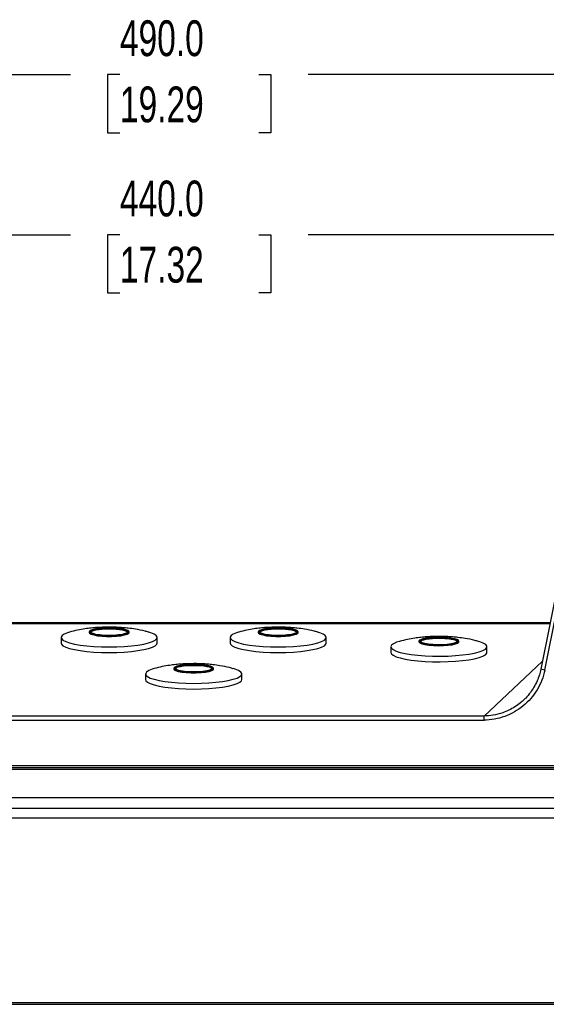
# Model space of a CAD drawing. Header units: millimetres. Extents: x 32 to 1440, y 32 to 1048.
# Tile 12 of 30: x 390 to 545, y 431 to 722. Entities that reach past the tile are written whole.
import ezdxf

# ---------------------------------------------------------------- set-up
doc = ezdxf.new("R2010")
doc.units = ezdxf.units.MM
doc.header["$LTSCALE"] = 5
doc.layers.add('DIMENSIONS', color=140, linetype='Continuous', lineweight=25)
doc.styles.add('SLDTEXTSTYLE0', font='TXT', dxfattribs={"width": 0.7})
doc.dimstyles.new('SLDDIMSTYLE0', dxfattribs={"dimtxt": 10.790039, "dimasz": 16.51, "dimexe": 0, "dimexo": 0.0625, "dimgap": 2.69751, "dimtad": 0, "dimtih": 1, "dimtoh": 1, "dimrnd": 1e-09, "dimzin": 4, "dimdsep": 46, "dimtxsty": 'SLDTEXTSTYLE0', "dimsah": 1, "dimcen": 0.09, "dimadec": 0, "dimazin": 1, "dimtfac": 1, "dimtofl": 0, "dimtmove": 0, "dimatfit": 3, "dimfxl": 0, "dimfrac": 2, "dimtolj": 1, "dimtzin": 12, "dimarcsym": 0})

# ---------------------------------------------------------------- blocks, each defined once
blk = doc.blocks.new('_D')
at = {"layer": 'DIMENSIONS'}
for p, q in [((221.06, 575.39), (221.06, 674.1)), ((661.06, 575.39), (661.06, 674.1)), ((221.06, 658.23), (404.63, 658.23)), ((419.25, 658.23), (415.62, 658.23)), ((415.62, 658.23), (415.62, 641.08)), ((460.29, 658.23), (463.91, 658.23)), ((463.91, 658.23), (463.91, 641.08)), ((661.06, 658.23), (474.91, 658.23)), ((415.62, 641.08), (419.25, 641.08)), ((463.91, 641.08), (460.29, 641.08))]:
    blk.add_line(p, q, dxfattribs=at)
for points in [[(221.06, 658.23), (237.57, 655.69), (237.57, 660.77)], [(661.06, 658.23), (644.55, 660.77), (644.55, 655.69)]]:
    blk.add_solid(points, dxfattribs=at)
at = {"layer": 'DIMENSIONS', "char_height": 10.583, "attachment_point": 1, "style": 'SLDTEXTSTYLE0'}
for s, insert in [('440.0', (419.25, 674.29)), ('17.32', (419.25, 654.72))]:
    blk.add_mtext(s, dxfattribs=dict(at, insert=insert))
blk = doc.blocks.new('_D_1')
at = {"layer": 'DIMENSIONS'}
for p, q in [((196.06, 533.76), (196.06, 721.48)), ((686.06, 533.76), (686.06, 721.48)), ((196.06, 705.6), (404.63, 705.6)), ((419.25, 705.6), (415.62, 705.6)), ((415.62, 705.6), (415.62, 688.45)), ((460.29, 705.6), (463.91, 705.6)), ((463.91, 705.6), (463.91, 688.45)), ((686.06, 705.6), (474.91, 705.6)), ((415.62, 688.45), (419.25, 688.45)), ((463.91, 688.45), (460.29, 688.45))]:
    blk.add_line(p, q, dxfattribs=at)
for points in [[(196.06, 705.6), (212.57, 703.06), (212.57, 708.14)], [(686.06, 705.6), (669.55, 708.14), (669.55, 703.06)]]:
    blk.add_solid(points, dxfattribs=at)
at = {"layer": 'DIMENSIONS', "char_height": 10.583, "attachment_point": 1, "style": 'SLDTEXTSTYLE0'}
for s, insert in [('490.0', (419.25, 721.66)), ('19.29', (419.25, 702.1))]:
    blk.add_mtext(s, dxfattribs=dict(at, insert=insert))

msp = doc.modelspace()

# ---------------------------------------------------------------- linework, layer by layer
for p, q in [((553.570738, 579.232065), (543.666355, 529.833032)), ((544.84294, 529.597129), (554.926225, 579.888462)), ((546.427126, 543.602631), (335.68965, 543.602631)), ((335.728586, 543.408438), (546.38819, 543.408438)), ((401.858388, 539.233365), (401.858388, 537.566377)), ((410.158388, 540.900352), (410.158388, 540.704236)), ((421.958388, 540.704236), (421.958388, 540.900352)), ((430.258388, 537.566377), (430.258388, 539.233365)), ((451.858388, 539.233365), (451.858388, 537.566377)), ((460.158388, 540.900352), (460.158388, 540.704236)), ((471.958388, 540.704236), (471.958388, 540.900352)), ((480.258388, 537.566377), (480.258388, 539.233365)), ((499.358388, 536.487739), (499.358388, 534.820752)), ((507.658388, 538.154726), (507.658388, 537.95861)), ((508.165833, 538.048902), (508.360793, 538.311347)), ((519.058388, 537.95861), (519.058388, 538.154726)), ((519.458388, 537.95861), (519.458388, 538.154726)), ((527.758388, 534.820752), (527.758388, 536.487739)), ((435.158388, 530.113964), (435.158388, 529.917848)), ((446.958388, 529.917848), (446.958388, 530.113964)), ((544.147663, 532.2336), (526.888073, 515.993603)), ((544.84294, 529.597129), (543.666355, 529.833032)), ((426.858388, 528.446977), (426.858388, 526.77999)), ((455.258388, 526.77999), (455.258388, 528.446977)), ((526.888073, 515.993603), (355.228703, 515.993603)), ((526.888073, 514.816906), (526.888073, 515.993603)), ((355.228703, 514.816906), (526.888073, 514.816906)), ((584.209663, 501.30067), (297.907113, 501.30067)), ((297.907113, 500.80067), (584.209663, 500.80067)), ((297.907113, 500.30067), (584.209663, 500.30067)), ((584.209663, 491.80067), (297.907113, 491.80067)), ((297.907113, 488.80067), (584.209663, 488.80067)), ((297.907113, 485.905369), (584.209663, 485.905369)), ((584.209663, 431.283221), (297.907113, 431.283221)), ((297.907113, 430.80067), (584.209663, 430.80067))]:
    msp.add_line(p, q)
at = {"flags": 128}
for points in [[(416.058388, 542.057437), (414.591118, 542.021085), (413.216041, 541.914313), (412.01956, 541.743831), (411.076853, 541.520349), (410.447155, 541.257911), (410.17003, 540.973006), (410.262893, 540.683536), (410.719908, 540.407689), (411.51236, 540.162798), (412.590455, 539.96425), (413.886453, 539.824521), (415.318922, 539.752391), (416.797854, 539.752391), (418.230323, 539.824521), (419.526321, 539.96425), (420.604416, 540.162798), (421.396868, 540.407689), (421.853883, 540.683536), (421.946746, 540.973006), (421.669621, 541.257911), (421.039923, 541.520349), (420.097216, 541.743831), (418.900735, 541.914313), (417.525658, 542.021085), (416.058388, 542.057437)], [(416.058388, 541.978991), (417.481893, 541.942237), (418.808388, 541.83448), (419.947475, 541.663065), (420.821528, 541.439671), (421.37098, 541.179524), (421.558388, 540.900352), (421.37098, 540.62118), (420.821528, 540.361032), (419.947475, 540.137639), (418.808388, 539.966223), (417.481893, 539.858467), (416.058388, 539.821713), (414.634883, 539.858467), (413.308388, 539.966223), (412.169301, 540.137639), (411.295248, 540.361032), (410.745796, 540.62118), (410.558388, 540.900352), (410.745796, 541.179524), (411.295248, 541.439671), (412.169301, 541.663065), (413.308388, 541.83448), (414.634883, 541.942237), (416.058388, 541.978991)], [(416.058388, 541.782874), (414.634883, 541.746121), (413.308388, 541.638364), (412.169301, 541.466948), (411.295248, 541.243555), (410.745796, 540.983408), (410.581162, 540.802294)], [(421.535614, 540.802294), (421.37098, 540.983408), (420.821528, 541.243555), (419.947475, 541.466948), (418.808388, 541.638364), (417.481893, 541.746121), (416.058388, 541.782874)], [(466.058388, 542.057437), (464.591118, 542.021085), (463.216041, 541.914313), (462.01956, 541.743831), (461.076853, 541.520349), (460.447155, 541.257911), (460.17003, 540.973006), (460.262893, 540.683536), (460.719908, 540.407689), (461.51236, 540.162798), (462.590455, 539.96425), (463.886453, 539.824521), (465.318922, 539.752391), (466.797854, 539.752391), (468.230323, 539.824521), (469.526321, 539.96425), (470.604416, 540.162798), (471.396868, 540.407689), (471.853883, 540.683536), (471.946746, 540.973006), (471.669621, 541.257911), (471.039923, 541.520349), (470.097216, 541.743831), (468.900735, 541.914313), (467.525658, 542.021085), (466.058388, 542.057437)], [(466.058388, 541.978991), (467.481893, 541.942237), (468.808388, 541.83448), (469.947475, 541.663065), (470.821528, 541.439671), (471.37098, 541.179524), (471.558388, 540.900352), (471.37098, 540.62118), (470.821528, 540.361032), (469.947475, 540.137639), (468.808388, 539.966223), (467.481893, 539.858467), (466.058388, 539.821713), (464.634883, 539.858467), (463.308388, 539.966223), (462.169301, 540.137639), (461.295248, 540.361032), (460.745796, 540.62118), (460.558388, 540.900352), (460.745796, 541.179524), (461.295248, 541.439671), (462.169301, 541.663065), (463.308388, 541.83448), (464.634883, 541.942237), (466.058388, 541.978991)], [(466.058388, 541.782874), (464.634883, 541.746121), (463.308388, 541.638364), (462.169301, 541.466948), (461.295248, 541.243555), (460.745796, 540.983408), (460.581162, 540.802294)], [(471.535614, 540.802294), (471.37098, 540.983408), (470.821528, 541.243555), (469.947475, 541.466948), (468.808388, 541.638364), (467.481893, 541.746121), (466.058388, 541.782874)], [(404.35253, 540.809788), (403.760827, 540.625789), (402.781157, 540.220886), (402.145361, 539.790406), (401.869904, 539.345499), (401.961922, 538.897688), (402.419031, 538.458571), (403.229392, 538.039521), (404.372017, 537.65139), (405.817313, 537.304232), (407.527848, 537.007037), (409.459319, 536.767503), (411.561703, 536.591834), (413.780548, 536.484579), (416.058388, 536.448515)], [(410.158388, 540.704236), (410.262893, 540.487419), (410.719908, 540.211573), (411.51236, 539.966682), (412.590455, 539.768134), (413.886453, 539.628405), (415.318922, 539.556274), (416.797854, 539.556274), (418.230323, 539.628405), (419.526321, 539.768134), (420.604416, 539.966682), (421.396868, 540.211573), (421.853883, 540.487419), (421.958388, 540.704236)], [(416.058388, 536.448515), (418.336228, 536.484579), (420.555074, 536.591834), (422.657457, 536.767503), (424.588928, 537.007037), (426.299463, 537.304232), (427.744759, 537.65139), (428.887384, 538.039521), (429.697745, 538.458571), (430.154854, 538.897688), (430.246872, 539.345499), (429.971415, 539.790406), (429.335619, 540.220886), (428.355949, 540.625789), (427.753102, 540.812966)], [(454.35253, 540.809788), (453.760827, 540.625789), (452.781157, 540.220886), (452.145361, 539.790406), (451.869904, 539.345499), (451.961922, 538.897688), (452.419031, 538.458571), (453.229392, 538.039521), (454.372017, 537.65139), (455.817313, 537.304232), (457.527848, 537.007037), (459.459319, 536.767503), (461.561703, 536.591834), (463.780548, 536.484579), (466.058388, 536.448515)], [(460.158388, 540.704236), (460.262893, 540.487419), (460.719908, 540.211573), (461.51236, 539.966682), (462.590455, 539.768134), (463.886453, 539.628405), (465.318922, 539.556274), (466.797854, 539.556274), (468.230323, 539.628405), (469.526321, 539.768134), (470.604416, 539.966682), (471.396868, 540.211573), (471.853883, 540.487419), (471.958388, 540.704236)], [(466.058388, 536.448515), (468.336228, 536.484579), (470.555074, 536.591834), (472.657457, 536.767503), (474.588928, 537.007037), (476.299463, 537.304232), (477.744759, 537.65139), (478.887384, 538.039521), (479.697745, 538.458571), (480.154854, 538.897688), (480.246872, 539.345499), (479.971415, 539.790406), (479.335619, 540.220886), (478.355949, 540.625789), (477.753102, 540.812966)], [(519.13399, 537.776335), (519.43865, 538.060157), (519.373831, 538.349921), (518.943606, 538.62742), (518.175008, 538.875218), (517.116331, 539.077744), (515.834096, 539.222274), (514.408869, 539.299726), (512.930204, 539.305234), (511.491009, 539.238451), (510.181716, 539.103573), (509.084591, 538.909076), (508.268572, 538.66718), (507.784931, 538.393085), (507.664057, 538.104013), (507.913547, 537.818127), (508.517722, 537.553391), (509.438621, 537.326439), (510.61838, 537.151532), (511.98287, 537.039659), (513.446356, 536.997849), (514.916882, 537.028731), (516.302048, 537.130362), (517.51482, 537.296359), (518.478995, 537.516289), (519.13399, 537.776335)], [(518.755983, 537.801989), (518.113364, 537.550186), (517.160331, 537.339581), (515.961832, 537.184527), (514.599542, 537.09559), (513.166299, 537.078832), (511.759776, 537.135394), (510.475826, 537.261422), (509.401947, 537.448327), (508.611323, 537.683372), (508.157833, 537.950539), (508.072382, 538.231621), (508.360793, 538.507463), (509.003412, 538.759266), (509.956445, 538.969871), (511.154944, 539.124925), (512.517234, 539.213862), (513.950477, 539.23062), (515.357, 539.174058), (516.64095, 539.04803), (517.714829, 538.861125), (518.505453, 538.62608), (518.958943, 538.358913), (519.044394, 538.077831), (518.755983, 537.801989)], [(519.035614, 538.056668), (518.958943, 538.162797), (518.505453, 538.429964), (517.714829, 538.665009), (516.64095, 538.851914), (515.357, 538.977942), (513.950477, 539.034504), (512.517234, 539.017746), (511.154944, 538.928809), (509.956445, 538.773755), (509.003412, 538.56315), (508.360793, 538.311347), (508.081162, 538.056668)], [(401.858388, 537.566377), (401.961922, 537.230701), (402.419031, 536.791584), (403.229392, 536.372533), (404.372017, 535.984403), (405.817313, 535.637245), (407.527848, 535.34005), (409.459319, 535.100516), (411.561703, 534.924847), (413.780548, 534.817591), (416.058388, 534.781528)], [(416.058388, 534.781528), (418.336228, 534.817591), (420.555074, 534.924847), (422.657457, 535.100516), (424.588928, 535.34005), (426.299463, 535.637245), (427.744759, 535.984403), (428.887384, 536.372533), (429.697745, 536.791584), (430.154854, 537.230701), (430.258388, 537.566377)], [(451.858388, 537.566377), (451.961922, 537.230701), (452.419031, 536.791584), (453.229392, 536.372533), (454.372017, 535.984403), (455.817313, 535.637245), (457.527848, 535.34005), (459.459319, 535.100516), (461.561703, 534.924847), (463.780548, 534.817591), (466.058388, 534.781528)], [(466.058388, 534.781528), (468.336228, 534.817591), (470.555074, 534.924847), (472.657457, 535.100516), (474.588928, 535.34005), (476.299463, 535.637245), (477.744759, 535.984403), (478.887384, 536.372533), (479.697745, 536.791584), (480.154854, 537.230701), (480.258388, 537.566377)], [(500.139142, 537.398441), (499.568018, 536.964488), (499.359237, 536.518188), (499.518206, 536.071099), (500.040809, 535.634801), (500.91351, 535.220594), (502.113706, 534.839205), (503.610314, 534.500512), (505.364572, 534.213287), (507.331045, 533.984969), (509.458804, 533.821472), (511.692739, 533.72703), (513.974993, 533.704088), (516.246458, 533.753242), (518.448303, 533.873218), (520.523502, 534.060908), (522.418308, 534.311452), (524.083647, 534.618361), (525.476387, 534.973685), (526.560457, 535.368223), (527.307781, 535.791756), (527.699002, 536.233314), (527.723989, 536.681462), (527.382094, 537.124592), (526.682173, 537.551228), (525.642352, 537.950321), (525.271769, 538.062012)], [(501.87011, 538.069171), (501.057818, 537.808807), (500.139142, 537.398441)], [(507.658388, 537.95861), (507.664057, 537.907897), (507.913547, 537.622011), (508.517722, 537.357275), (509.438621, 537.130323), (510.61838, 536.955416), (511.98287, 536.843543), (513.446356, 536.801733), (514.916882, 536.832615), (516.302048, 536.934246), (517.51482, 537.100243), (518.478995, 537.320173), (519.13399, 537.580219)], [(519.13399, 537.580219), (519.43865, 537.864041), (519.458388, 537.95861)], [(499.358388, 534.820752), (499.518206, 534.404112), (500.040809, 533.967814), (500.91351, 533.553607), (502.113706, 533.172218), (503.610314, 532.833525), (505.364572, 532.5463), (507.331045, 532.317982), (509.458804, 532.154485), (511.692739, 532.060043), (513.974993, 532.037101), (516.246458, 532.086255), (518.448303, 532.206231), (520.523502, 532.393921), (522.418308, 532.644465), (524.083647, 532.951374), (525.476387, 533.306698), (526.560457, 533.701236), (527.307781, 534.124769), (527.699002, 534.566327), (527.758388, 534.820752)], [(429.35253, 530.023401), (428.760827, 529.839402), (427.781157, 529.434498), (427.145361, 529.004019), (426.869904, 528.559112), (426.961922, 528.111301), (427.419031, 527.672184), (428.229392, 527.253133), (429.372017, 526.865003), (430.817313, 526.517844), (432.527848, 526.22065), (434.459319, 525.981116), (436.561703, 525.805446), (438.780548, 525.698191), (441.058388, 525.662128)], [(435.158388, 529.917848), (435.262893, 529.701032), (435.719908, 529.425185), (436.51236, 529.180294), (437.590455, 528.981747), (438.886453, 528.842018), (440.318922, 528.769887), (441.797854, 528.769887), (443.230323, 528.842018), (444.526321, 528.981747), (445.604416, 529.180294), (446.396868, 529.425185), (446.853883, 529.701032), (446.958388, 529.917848)], [(441.058388, 531.27105), (439.591118, 531.234698), (438.216041, 531.127926), (437.01956, 530.957443), (436.076853, 530.733962), (435.447155, 530.471523), (435.17003, 530.186618), (435.262893, 529.897148), (435.719908, 529.621301), (436.51236, 529.37641), (437.590455, 529.177863), (438.886453, 529.038134), (440.318922, 528.966003), (441.797854, 528.966003), (443.230323, 529.038134), (444.526321, 529.177863), (445.604416, 529.37641), (446.396868, 529.621301), (446.853883, 529.897148), (446.946746, 530.186618), (446.669621, 530.471523), (446.039923, 530.733962), (445.097216, 530.957443), (443.900735, 531.127926), (442.525658, 531.234698), (441.058388, 531.27105)], [(441.058388, 531.192603), (442.481893, 531.155849), (443.808388, 531.048093), (444.947475, 530.876677), (445.821528, 530.653284), (446.37098, 530.393137), (446.558388, 530.113964), (446.37098, 529.834792), (445.821528, 529.574645), (444.947475, 529.351252), (443.808388, 529.179836), (442.481893, 529.072079), (441.058388, 529.035326), (439.634883, 529.072079), (438.308388, 529.179836), (437.169301, 529.351252), (436.295248, 529.574645), (435.745796, 529.834792), (435.558388, 530.113964), (435.745796, 530.393137), (436.295248, 530.653284), (437.169301, 530.876677), (438.308388, 531.048093), (439.634883, 531.155849), (441.058388, 531.192603)], [(441.058388, 530.996487), (439.634883, 530.959733), (438.308388, 530.851977), (437.169301, 530.680561), (436.295248, 530.457168), (435.745796, 530.19702), (435.581162, 530.015906)], [(446.535614, 530.015906), (446.37098, 530.19702), (445.821528, 530.457168), (444.947475, 530.680561), (443.808388, 530.851977), (442.481893, 530.959733), (441.058388, 530.996487)], [(441.058388, 525.662128), (443.336228, 525.698191), (445.555074, 525.805446), (447.657457, 525.981116), (449.588928, 526.22065), (451.299463, 526.517844), (452.744759, 526.865003), (453.887384, 527.253133), (454.697745, 527.672184), (455.154854, 528.111301), (455.246872, 528.559112), (454.971415, 529.004019), (454.335619, 529.434498), (453.355949, 529.839402), (452.753102, 530.026579)], [(426.858388, 526.77999), (426.961922, 526.444314), (427.419031, 526.005196), (428.229392, 525.586146), (429.372017, 525.198015), (430.817313, 524.850857), (432.527848, 524.553663), (434.459319, 524.314129), (436.561703, 524.138459), (438.780548, 524.031204), (441.058388, 523.995141)], [(441.058388, 523.995141), (443.336228, 524.031204), (445.555074, 524.138459), (447.657457, 524.314129), (449.588928, 524.553663), (451.299463, 524.850857), (452.744759, 525.198015), (453.887384, 525.586146), (454.697745, 526.005196), (455.154854, 526.444314), (455.258388, 526.77999)]]:
    msp.add_lwpolyline(points, dxfattribs=at)
for points, knots in [([(416.058388, 542.287388), (415.195318, 542.27618), (413.990942, 542.26054), (412.221856, 542.154595), (410.694687, 542.024231), (408.790794, 541.782076), (406.67369, 541.419581), (405.178887, 541.023918), (404.393883, 540.816133)], [0, 0, 0, 0, 0.2145148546, 0.2993456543, 0.445215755, 0.6028708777, 0.7914454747, 1, 1, 1, 1]), ([(410.558388, 540.704236), (410.558388, 540.9903), (411.13788, 541.26467), (413.200722, 541.669227), (414.599739, 541.782874), (416.058388, 541.782874)], [0, 0, 0, 0, 0.5, 0.5, 1, 1, 1, 1]), ([(427.703713, 540.798124), (427.365914, 540.901706), (426.089181, 541.293201), (424.088095, 541.664134), (421.890473, 541.974152), (420.170402, 542.135381), (418.573364, 542.236427), (417.218875, 542.281859), (416.340583, 542.286044), (416.058388, 542.287388)], [0, 0, 0, 0, 0.0904164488, 0.3417350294, 0.5266477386, 0.6617914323, 0.7812488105, 0.9297154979, 1, 1, 1, 1]), ([(416.058388, 541.782874), (417.517037, 541.782874), (418.916054, 541.669227), (420.978896, 541.26467), (421.558388, 540.9903), (421.558388, 540.704236)], [0, 0, 0, 0, 0.5, 0.5, 1, 1, 1, 1]), ([(466.058388, 542.287388), (465.195318, 542.27618), (463.990942, 542.26054), (462.221856, 542.154595), (460.694687, 542.024231), (458.790794, 541.782076), (456.67369, 541.419581), (455.178887, 541.023918), (454.393883, 540.816133)], [0, 0, 0, 0, 0.2145148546, 0.2993456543, 0.445215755, 0.6028708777, 0.7914454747, 1, 1, 1, 1]), ([(460.558388, 540.704236), (460.558388, 540.9903), (461.13788, 541.26467), (463.200722, 541.669227), (464.599739, 541.782874), (466.058388, 541.782874)], [0, 0, 0, 0, 0.5, 0.5, 1, 1, 1, 1]), ([(477.703713, 540.798124), (477.365914, 540.901706), (476.089181, 541.293201), (474.088095, 541.664134), (471.890473, 541.974152), (470.170402, 542.135381), (468.573364, 542.236427), (467.218875, 542.281859), (466.340583, 542.286044), (466.058388, 542.287388)], [0, 0, 0, 0, 0.0904164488, 0.3417350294, 0.5266477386, 0.6617914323, 0.7812488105, 0.9297154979, 1, 1, 1, 1]), ([(466.058388, 541.782874), (467.517037, 541.782874), (468.916054, 541.669227), (470.978896, 541.26467), (471.558388, 540.9903), (471.558388, 540.704236)], [0, 0, 0, 0, 0.5, 0.5, 1, 1, 1, 1]), ([(513.558388, 539.541763), (512.695318, 539.530555), (511.490942, 539.514915), (509.721857, 539.408967), (508.194685, 539.27862), (506.290804, 539.036386), (504.186781, 538.676504), (502.704908, 538.284442), (501.932847, 538.080176)], [0, 0, 0, 0, 0.2152558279, 0.3003796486, 0.4467536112, 0.6049533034, 0.7941792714, 1, 1, 1, 1]), ([(508.360793, 538.311347), (508.656465, 538.434854), (509.111302, 538.624847), (510.178298, 538.818248), (511.13686, 538.935801), (512.203173, 539.011694), (513.630535, 539.052701), (515.400348, 539.002563), (516.9501, 538.827433), (517.942114, 538.622186), (518.543764, 538.433254), (518.917142, 538.224718), (519.123115, 538.013531), (518.978995, 537.878404), (518.911254, 537.81489)], [0, 0, 0, 0, 0.1277194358, 0.1964730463, 0.2666857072, 0.336898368, 0.4056519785, 0.5333714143, 0.6610908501, 0.7298444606, 0.8000571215, 0.8702697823, 0.9390233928, 1, 1, 1, 1]), ([(525.246249, 538.039918), (524.894308, 538.147947), (523.603474, 538.544173), (521.588123, 538.918702), (519.390469, 539.228495), (517.670403, 539.389761), (516.073364, 539.490799), (514.718876, 539.536233), (513.840583, 539.540418), (513.558388, 539.541763)], [0, 0, 0, 0, 0.0938502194, 0.3442200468, 0.5284346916, 0.6630682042, 0.7820746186, 0.929980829, 1, 1, 1, 1]), ([(441.058388, 531.501001), (440.195318, 531.489793), (438.990942, 531.474152), (437.221856, 531.368208), (435.694687, 531.237844), (433.790794, 530.995688), (431.67369, 530.633194), (430.178887, 530.23753), (429.393883, 530.029745)], [0, 0, 0, 0, 0.2145148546, 0.2993456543, 0.445215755, 0.6028708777, 0.7914454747, 1, 1, 1, 1]), ([(435.558388, 529.917848), (435.558388, 530.203913), (436.13788, 530.478283), (438.200722, 530.882839), (439.599739, 530.996487), (441.058388, 530.996487)], [0, 0, 0, 0, 0.5, 0.5, 1, 1, 1, 1]), ([(452.703713, 530.011737), (452.365914, 530.115319), (451.089181, 530.506813), (449.088095, 530.877746), (446.890473, 531.187765), (445.170402, 531.348994), (443.573364, 531.450039), (442.218875, 531.495472), (441.340583, 531.499656), (441.058388, 531.501001)], [0, 0, 0, 0, 0.0904164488, 0.34173502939, 0.52664773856, 0.66179143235, 0.78124881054, 0.92971549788, 1, 1, 1, 1]), ([(441.058388, 530.996487), (442.517037, 530.996487), (443.916054, 530.882839), (445.978896, 530.478283), (446.558388, 530.203913), (446.558388, 529.917848)], [0, 0, 0, 0, 0.5, 0.5, 1, 1, 1, 1]), ([(543.682824, 529.82973), (543.549903, 529.264254), (543.272583, 528.084472), (542.593616, 526.313252), (541.706216, 524.57142), (540.56937, 522.886925), (539.523104, 521.602008), (538.771799, 520.926593), (538.549331, 520.726597)], [0, 0, 0, 0, 0.1639316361, 0.3420188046, 0.5342970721, 0.7147946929, 0.9155481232, 1, 1, 1, 1]), ([(544.84294, 529.597129), (544.43402, 527.557605), (543.663214, 525.576962), (541.491994, 521.974871), (540.092178, 520.354539), (536.835546, 517.67372), (534.97957, 516.613924), (531.039568, 515.185332), (528.956744, 514.816906), (526.888073, 514.816906)], [0, 0, 0, 0, 0.25, 0.25, 0.5, 0.5, 0.75, 0.75, 1, 1, 1, 1]), ([(538.549331, 520.726597), (538.271255, 520.459237), (537.498477, 519.716236), (536.056209, 518.698817), (534.289306, 517.693125), (532.137794, 516.799651), (529.668397, 516.134237), (527.786716, 516.039058), (526.888073, 515.993603)], [0, 0, 0, 0, 0.0897435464, 0.2493993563, 0.4091945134, 0.5623033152, 0.7909673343, 1, 1, 1, 1])]:
    msp.add_open_spline(points, degree=3, knots=knots)

# ---------------------------------------------------------------- dimensions: what is measured, and where the dimension line sits
at = {"layer": 'DIMENSIONS'}
for base, p1, p2, picture, middle in [((686.058388, 705.602198), (196.058388, 527.408438), (686.058388, 527.408438), '_D_1', (439.766933, 705.602198)), ((221.058388, 658.22991), (661.058388, 569.04067), (221.058388, 569.04067), '_D', (439.766933, 658.22991))]:
    dim = msp.add_linear_dim(base=base, p1=p1, p2=p2, dimstyle='SLDDIMSTYLE0', dxfattribs=at)
    dim.commit()
    dim.dimension.update_dxf_attribs({"geometry": picture, "text_midpoint": middle, "dimtype": 160})

doc.saveas('drawing.dxf')
